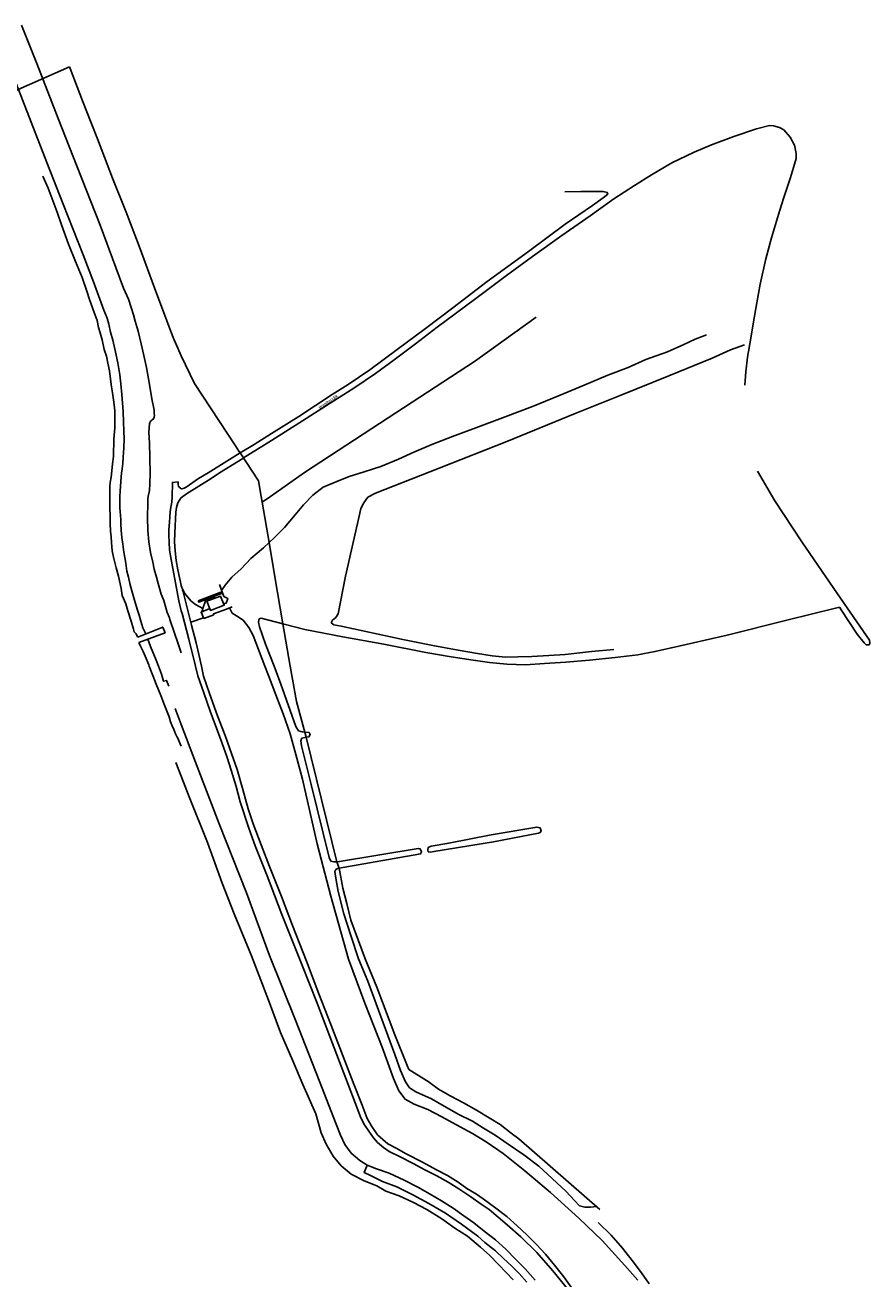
# Model space of a CAD drawing. Extents: x 158343 to 162498, y 431347 to 434500.
# Tile 247 of 248: x 159921 to 160348, y 433690 to 434324. Entities that reach past the tile are written whole.
import ezdxf

# ---------------------------------------------------------------- set-up
doc = ezdxf.new("R2010")
doc.units = 0
doc.header["$LTSCALE"] = 10
doc.header["$MEASUREMENT"] = 0
for name, color, linetype in [('33_trappen en balustraden', 252, 'CONTINUOUS'), ('44_plafonds', 8, 'CONTINUOUS'), ('47_binneninrichting', 8, 'CONTINUOUS'), ('G02', 8, 'CONTINUOUS'), ('G04', 8, 'CONTINUOUS'), ('STRNM', 7, 'CONTINUOUS')]:
    doc.layers.add(name, color=color, linetype=linetype)
doc.styles.add('Style-STANDARD', font='arial.ttf')

msp = doc.modelspace()

# ---------------------------------------------------------------- linework, layer by layer
at = {"layer": '33_trappen en balustraden', "flags": 128}
for points in [[(159929.97, 434247.9), (159932.64, 434241.78), (159937.14, 434229.66), (159939.42, 434223.15), (159943.02, 434213.46), (159946.47, 434204.61), (159949.83, 434196.6), (159952.2, 434189.73), (159953.55, 434185.44), (159955.95, 434178.96), (159957.42, 434174.79), (159958.2, 434171.22), (159958.95, 434168.61), (159960.03, 434165.1), (159961.02, 434160.18), (159962.22, 434156.85), (159962.88, 434153.22), (159963.75, 434149.44), (159964.17, 434145.21), (159964.65, 434141.28), (159965.25, 434138.31), (159965.64, 434134.65), (159966.03, 434132.19), (159966.36, 434129.25), (159966.36, 434125.26), (159966.33, 434120.58), (159966.09, 434116.89), (159965.94, 434114.7), (159965.88, 434112.06), (159965.79, 434109.33), (159965.64, 434106), (159965.28, 434102.4), (159964.83, 434098.77), (159964.53, 434095.71), (159964.05, 434092.92), (159963.93, 434090.97), (159963.87, 434088.72), (159963.84, 434085.75), (159963.84, 434083.11), (159963.87, 434079.75), (159964.02, 434076.18), (159964.08, 434072.25), (159964.26, 434068.35), (159964.47, 434065.41), (159964.62, 434062.59), (159965.04, 434058.3), (159965.76, 434055.18), (159967.05, 434049.81), (159968.19, 434045.58), (159969.57, 434039.37)], [(160044.4, 434062.57), (160046.93, 434065.03), (160052.27, 434070.26), (160057.6, 434076.5), (160061.87, 434081.67), (160066.54, 434086.46), (160071.85, 434090.49), (160078.73, 434093.47), (160084.86, 434095.93), (160092.55, 434098.31), (160100.93, 434101.05), (160109.9, 434104.66), (160117.62, 434108.19), (160126.79, 434112.1), (160137.19, 434116.22), (160149.01, 434120.61), (160163.87, 434126.07), (160177.63, 434131.44), (160191.64, 434137.09), (160203.9, 434142.09), (160215.81, 434147.23), (160226.06, 434151), (160234.95, 434155.08), (160245.97, 434159.03), (160254.24, 434162.78), (160259.97, 434165.48), (160265.78, 434167.64)], [(160284.86, 434162.51), (160277.86, 434160.08), (160268.64, 434155.85), (160246.61, 434146.86), (160222.11, 434136.91), (160199.25, 434127.74), (160164.71, 434113.65), (160130.46, 434100.24), (160098.2, 434087.56), (160094.35, 434085.51), (160092.28, 434082.7), (160090.86, 434079.8), (160090.01, 434075.88), (160083.07, 434045.54), (160079.36, 434026.57), (160078.26, 434024.7), (160076.55, 434023.28), (160075.87, 434021.99), (160077.23, 434021.01), (160080.88, 434020.33), (160112.14, 434013.6), (160127.29, 434010.44), (160140.1, 434008.08), (160149.84, 434006.46), (160157.33, 434005.33), (160164.1, 434004.69), (160170.24, 434004.7), (160177.33, 434004.87), (160185.86, 434005.48), (160194.23, 434006.02), (160207.54, 434007.55), (160218.85, 434008.47)], [(160291.53, 434098.7), (160300.27, 434083.6), (160313.9, 434062.91), (160331.99, 434036.69), (160348.09, 434013.2), (160348.38, 434011.7), (160347.99, 434010.91), (160346.54, 434010.85), (160345.42, 434011.81), (160341.91, 434016.25), (160333.88, 434028.62), (160333.21, 434029.66), (160332.36, 434029.7), (160330.98, 434029.46), (160306.26, 434023.29), (160276.11, 434015.7), (160247.96, 434009.34), (160239.61, 434007.42), (160230.92, 434005.78), (160219.53, 434004.5), (160206.49, 434003.07), (160194.61, 434002.01), (160183.82, 434001.42), (160174.18, 434000.74), (160164.73, 434001.02), (160155.89, 434001.88), (160147.66, 434003.12), (160136.54, 434004.73), (160123.73, 434006.91), (160102.45, 434011.19), (160081.77, 434014.95), (160062.43, 434018.55)], [(160020.38, 434038.35), (160022.19, 434041), (160025.65, 434045.03), (160030.35, 434049.35), (160035.24, 434054.43), (160041.59, 434059.85), (160044.4, 434062.57)], [(159969.57, 434039.37), (159970.14, 434035.77), (159971.88, 434031.66), (159972.99, 434028.12), (159974.64, 434022.75), (159975.81, 434018.73), (159976.14, 434017.41), (159977.19, 434016.39), (159977.7, 434015.16), (159978.06, 434014.71)], [(160036.39, 434015.55), (160034.2, 434019.61), (160031.25, 434023.4), (160028.01, 434025.44), (160025.79, 434026.91), (160024.4, 434029.52)], [(160046.94, 434000), (160042.58, 434011.15), (160039.54, 434020.03), (160039.03, 434022.38), (160039.46, 434024.04), (160040.38, 434024.25), (160051.43, 434021.4)], [(160051.43, 434021.4), (160062.43, 434018.55)], [(159978.54, 434011.95), (159979.53, 434009.79), (159980.73, 434007.54), (159981.78, 434005.08), (159983.55, 434000.7), (159983.83, 434000)], [(160042.3, 434000), (160036.39, 434015.55)], [(159983.83, 434000), (159985.65, 433995.42), (159987.36, 433990.92), (159989.73, 433985.25), (159991.5, 433980.27), (159993.81, 433974.51), (159994.62, 433971.87), (159995.46, 433969.95), (159996.3, 433968.03), (159997.08, 433965.87), (159998.13, 433963.86)], [(160068.71, 433910.16), (160061.36, 433942.89), (160057.98, 433955.42), (160055.14, 433965.84), (160051.6, 433975.99), (160047.86, 433985.61), (160044.1, 433995.28), (160042.3, 434000)], [(160046.94, 434000), (160050.44, 433991.03), (160057.95, 433969.51), (160059.35, 433967.37), (160061.14, 433966.84), (160062.51, 433966.72)], [(159996.93, 433978.62), (160000, 433970.54)], [(160000, 433970.54), (160007.24, 433951.44), (160019.16, 433920.28), (160032.92, 433885.53), (160044.57, 433853.74), (160057.86, 433821.14), (160069.72, 433790.62)], [(160062.51, 433966.72), (160064.68, 433966.51), (160065.27, 433965.52), (160064.61, 433964.36), (160063.23, 433964.12)], [(159998.07, 433963.97), (160000, 433959.61)], [(160074.89, 433903.28), (160065.65, 433940.29), (160060.86, 433959.8), (160060.52, 433962.37), (160061.06, 433963.63), (160062.58, 433964), (160063.23, 433964.12)], [(159997.27, 433951.31), (160000, 433944.36)], [(160000, 433944.36), (160004.07, 433933.99)], [(160070.85, 433764.13), (160068.01, 433773.71), (160061.48, 433788.53), (160056.4, 433800.54), (160050.12, 433814.87), (160044.2, 433831.23), (160035.48, 433853.59), (160026.68, 433874.82), (160020.66, 433890.35), (160013.24, 433910.95), (160004.07, 433933.99)], [(160156.77, 433914.86), (160179.88, 433918.65), (160181.64, 433918.25), (160182.03, 433916.88), (160181.52, 433915.89), (160180.72, 433915.58), (160157.9, 433911.32), (160127.79, 433906.28), (160126.02, 433906.03), (160124.91, 433906.25), (160124.68, 433907.12), (160124.91, 433908.43), (160126.45, 433909.12), (160135.38, 433910.59), (160156.77, 433914.86)], [(160154.25, 433759.52), (160147.33, 433763.76), (160138.95, 433768.26), (160131.85, 433772.23), (160124.69, 433775.87), (160117.76, 433778.61), (160113.22, 433781.05), (160110.03, 433785.32), (160107.44, 433791.5), (160101.57, 433807.36), (160092.83, 433829.67), (160084.54, 433851.86), (160075.65, 433883.84), (160068.71, 433910.16)], [(160074.89, 433903.28), (160075.61, 433901.53), (160077.1, 433901.13)], [(160078.7, 433901.19), (160080.1, 433901.24), (160119.86, 433907.91), (160120.93, 433907.67), (160121.56, 433906.13), (160121.09, 433905.14), (160120.12, 433905.01), (160079.86, 433897.88)], [(160077.1, 433901.13), (160078.7, 433901.19)], [(160079.86, 433897.88), (160079.27, 433897.77), (160078.2, 433897.21), (160077.61, 433896.27), (160077.99, 433893.92), (160079.45, 433886.05), (160082.26, 433874.86), (160085.73, 433863.88), (160089.67, 433852.03), (160094.41, 433840.84), (160101.01, 433822.84), (160108.03, 433803.69)], [(160108.03, 433803.69), (160110.85, 433795.55), (160113.4, 433789.88), (160115.52, 433786.82), (160118.73, 433784.81), (160126.55, 433781.35), (160132.99, 433777.51), (160140.36, 433773.44), (160147.29, 433770), (160152.88, 433766.52), (160158.84, 433762.91)], [(160069.72, 433790.62), (160078.3, 433768.51), (160080.56, 433762.93)], [(160070.85, 433764.13), (160073.37, 433758.44), (160076.76, 433752.32), (160080.9, 433747.43), (160085.98, 433743.24), (160092.49, 433739.85), (160098.98, 433737.29), (160103.44, 433734.59), (160110.15, 433732.16), (160117.44, 433728.95), (160124.2, 433725.32), (160131.77, 433720.56), (160138.44, 433715.92), (160144.81, 433711.78), (160151.3, 433706.36)], [(160080.56, 433762.93), (160082.79, 433758.21), (160085.92, 433753.86), (160090.39, 433750.09), (160093.97, 433747.74), (160098.84, 433745.84), (160105.18, 433743.65), (160112.7, 433740.19), (160119.72, 433736.67), (160125.86, 433733.16), (160131.72, 433729.78), (160137.51, 433725.93), (160143.02, 433722.2), (160147.94, 433718.6), (160153.23, 433714.38)], [(160230.92, 433689.53), (160224.37, 433697.09), (160213, 433709.71), (160201.17, 433721.01), (160186.76, 433734), (160173.88, 433744.93), (160162.82, 433753.58), (160154.25, 433759.52)], [(160158.84, 433762.91), (160165.42, 433758.45), (160173.33, 433752.96), (160180.89, 433747.16), (160187.68, 433740.93), (160194.76, 433734.4), (160198.88, 433729.85), (160201.52, 433727.19), (160204.1, 433726.53), (160207.07, 433726.55), (160210.1, 433726.82)], [(160153.23, 433714.38), (160159, 433709.92), (160164.21, 433705.27), (160169.22, 433700.05), (160173.96, 433695.36), (160179.1, 433689.68)], [(160210.95, 433718.73), (160217.49, 433712.35), (160223.22, 433705.77), (160228.1, 433699.5), (160232.89, 433693.28), (160236.77, 433687.76)], [(160151.3, 433706.36), (160156.02, 433702.15), (160160.48, 433697.48), (160164.3, 433693.41), (160167.96, 433689.74)]]:
    msp.add_lwpolyline(points, dxfattribs=at)
at = {"layer": '44_plafonds', "flags": 128}
for points in [[(160008.54, 434033.15), (160020.07, 434037.49), (160020.33, 434036.78), (160008.81, 434032.43), (160008.54, 434033.15)], [(160021.44, 434031.55), (160022.66, 434031.91), (160023.58, 434034.25), (160021.46, 434035.35), (160019.31, 434041.34)], [(160025.67, 434030.04), (160022.85, 434028.88), (160016.22, 434026.48), (160016.43, 434026.09), (160011.46, 434024.19), (160010.04, 434027.35), (160014.37, 434029.19)], [(160010.94, 434029.17), (160012.47, 434033.65), (160016.93, 434035.04)], [(160012.98, 434032.86), (160014.72, 434028.29), (160021.7, 434030.94), (160019.78, 434035.43), (160012.98, 434032.86)], [(160014.37, 434029.19), (160014.72, 434028.29), (160021.7, 434030.94), (160021.44, 434031.55)], [(160010.37, 434027.49), (160010.94, 434029.17)], [(159978.03, 434014.79), (159990.6, 434019.81), (159991.77, 434016.93), (159978.54, 434011.96)]]:
    msp.add_lwpolyline(points, dxfattribs=at)
at = {"layer": '47_binneninrichting', "flags": 128}
for points in [[(159919.11, 434324.22), (159926.94, 434304.81), (159937.74, 434277.03), (159947.31, 434252.49), (159958.89, 434223.09), (159966.81, 434201.61), (159970.83, 434191.23), (159973.29, 434185.65), (159974.61, 434181.42), (159975.75, 434177.79), (159976.68, 434174.49), (159978.12, 434169.51), (159979.74, 434163.12), (159981.12, 434157.15), (159982.47, 434151.03), (159983.91, 434142.42), (159985.05, 434135.19), (159986.28, 434129.43), (159986.34, 434127.69), (159986.37, 434126.73), (159986.25, 434125.95), (159985.92, 434125.08), (159985.35, 434124.63), (159984.87, 434124.3), (159984.36, 434123.94), (159983.85, 434122.62), (159983.7, 434120.82), (159983.64, 434118.27), (159983.85, 434112.99), (159984.18, 434097.57), (159984.15, 434092.29), (159983.91, 434088.87), (159983.46, 434086.74), (159983.13, 434084.79), (159983.04, 434082.6), (159982.98, 434075.28), (159983.16, 434068.71), (159983.67, 434062.92), (159984.39, 434057.46), (159985.59, 434052.6), (159986.34, 434049.15), (159987.39, 434044.98), (159988.29, 434041.92), (159989.79, 434036.46)], [(159915.27, 434297.7), (159924.12, 434275.11), (159932.04, 434254.68), (159940.26, 434233.71), (159945.3, 434220.81), (159950.4, 434207.97), (159955.53, 434194.44), (159960.84, 434180.07), (159962.55, 434175.96), (159963.33, 434172.99), (159964.17, 434168.97), (159965.31, 434164.86), (159966.51, 434159.67), (159967.83, 434153.4), (159968.91, 434147.34), (159969.48, 434142.81), (159969.93, 434137.38), (159970.62, 434128.8), (159970.83, 434123.64), (159970.98, 434118.9), (159971.07, 434115), (159971.01, 434110.47), (159970.68, 434105.7), (159970.41, 434102.49), (159970.14, 434099.79), (159969.75, 434097.69), (159969.57, 434095.77), (159969.36, 434093.34), (159969.18, 434091.12), (159969.09, 434088.48), (159968.88, 434085.93), (159968.85, 434082.36), (159968.85, 434080.23), (159969.03, 434078.13), (159969.21, 434076.42), (159969.39, 434074.02), (159969.42, 434072.04), (159969.6, 434068.89)], [(160285.14, 434142.09), (160285.65, 434148.88), (160286.48, 434156.34), (160288.08, 434165.96), (160289.45, 434174.22), (160291.15, 434183.86), (160292.8, 434193.28), (160295.79, 434206.1), (160298.53, 434216.71), (160302.13, 434228.36), (160304.73, 434236.61), (160308.12, 434247.11), (160310.14, 434253.88), (160310.98, 434256.84), (160311.05, 434259.27), (160310.14, 434263.52), (160308.1, 434267.6), (160304.82, 434271.17), (160302.55, 434272.49), (160299.66, 434273.26), (160297.55, 434273.43), (160291.03, 434271.84), (160279.51, 434267.93), (160268.31, 434263.69), (160259.42, 434259.99), (160248.11, 434254.63), (160237.92, 434248.53), (160229.29, 434243.13), (160218.88, 434236.4), (160206.87, 434227.82), (160192.49, 434217.84), (160177.62, 434207.26), (160164.57, 434197.64), (160148.97, 434185.91), (160129.51, 434171.39), (160118.52, 434163), (160107.73, 434154.99), (160098.27, 434148.05), (160087.74, 434140.97), (160075.35, 434133.11), (160061.26, 434124.13), (160045.58, 434114.18), (160031.43, 434105.34)], [(160194.03, 434239.98), (160202.07, 434240.01), (160209.19, 434240.13), (160213.5, 434240.06), (160215.53, 434239.61), (160215.87, 434238.77), (160213.44, 434236.83), (160207.98, 434233.05), (160194.15, 434223.49), (160175.59, 434209.77), (160154.77, 434194.51), (160137.43, 434181.3), (160123.63, 434170.86), (160109.17, 434160.12), (160095.42, 434149.84), (160084.39, 434142.53), (160076.37, 434137.36), (160059.45, 434126.34), (160045.61, 434117.71)], [(160029.75, 434107.9), (160036.81, 434112.16), (160045.61, 434117.71)], [(160008.79, 434094.89), (160013.6, 434097.76), (160024.33, 434104.62), (160029.75, 434107.9)], [(160015.09, 434095.02), (160019.28, 434097.84), (160031.06, 434105.11), (160031.43, 434105.34)], [(160008.79, 434094.89), (160002.39, 434090.5)], [(160015.09, 434095.02), (160002.62, 434087.14)], [(159998.45, 434091.77), (159998.37, 434093.24), (159995.48, 434092.99), (159995.44, 434085.51)], [(159998.91, 434090.53), (159998.58, 434091.11), (159998.45, 434091.77)], [(160000, 434089.79), (159999.53, 434089.99), (159998.91, 434090.53)], [(160000.31, 434089.72), (160000.15, 434089.75), (160000, 434089.79)], [(160002.62, 434087.14), (160000.03, 434085.3), (160000, 434085.28)], [(160002.39, 434090.5), (160001.39, 434090), (160000.31, 434089.72)], [(159995.44, 434085.51), (159995.15, 434082.98), (159994.7, 434080.47)], [(159998.29, 434082.65), (159997.54, 434080.3), (159997.26, 434077.85)], [(160000, 434085.28), (159999.02, 434084.04), (159998.29, 434082.65)], [(159998.7, 434033.14), (159994.47, 434055.9), (159994.05, 434058.87), (159993.84, 434062.8), (159993.75, 434066.1), (159993.78, 434069.04), (159993.96, 434072.79), (159994.23, 434075.52), (159994.34, 434078.16)], [(159994.7, 434080.47), (159994.34, 434078.16)], [(159997.26, 434077.85), (159996.66, 434067.4)], [(159969.6, 434068.89), (159969.93, 434065.2), (159970.41, 434061.78), (159970.86, 434057.73), (159971.43, 434055.06), (159971.88, 434052.06), (159972.54, 434048.16), (159973.23, 434045.01), (159974.04, 434041.92), (159974.91, 434038.17), (159975.63, 434035.83), (159976.32, 434033.37), (159977.19, 434030.58), (159977.88, 434028.39), (159978.66, 434025.84), (159979.59, 434022.84), (159980.61, 434019.39), (159981.51, 434017.41), (159982.02, 434016.39)], [(159996.66, 434067.4), (159996.52, 434062.9), (159996.84, 434058.41)], [(159996.84, 434058.41), (159997.49, 434053.56), (159998.3, 434048.74)], [(159998.3, 434048.74), (159999.95, 434041.04)], [(159989.79, 434036.46), (159991.14, 434033.34), (159992.85, 434027.19), (159993.99, 434024.52), (159994.23, 434023.62), (159996.33, 434017.2), (159998.4, 434011.32), (160000, 434006.72)], [(159999.95, 434041.04), (159999.98, 434040.87), (160000, 434040.8)], [(160000, 434040.8), (160000.01, 434040.75), (160000.02, 434040.69)], [(160000.02, 434040.69), (160000.72, 434038.63), (160001.77, 434036.73), (160003.16, 434035.05)], [(160000.69, 434038.69), (160000.89, 434037.66), (160005.17, 434020.83), (160007.52, 434011.79)], [(159998.7, 434033.14), (160000, 434028.12)], [(160003.16, 434035.05), (160005.01, 434032.95), (160007.18, 434031.17)], [(160007.18, 434031.17), (160010.94, 434029.17)], [(160000, 434028.12), (160000.38, 434026.65), (160003.76, 434013.69), (160007.21, 434000)], [(160011.32, 434024.5), (160004.79, 434022.32)], [(159983.16, 434013.69), (159984.48, 434009.97), (159987.24, 434003.04), (159988.41, 434000)], [(160010.15, 434000), (160007.52, 434011.79)], [(159988.41, 434000), (159989.94, 433996.02), (159991.05, 433992.45), (159992.58, 433992.87), (159993.71, 433989.88)], [(160099.25, 433759.29), (160097.24, 433761.57), (160094.86, 433764.92), (160092.64, 433768.1), (160090.89, 433771.76), (160088.03, 433779.31), (160075.21, 433812.8), (160068.67, 433829.72), (160061, 433849.14), (160050.94, 433874.57), (160043.44, 433893.99), (160037.42, 433909.14), (160034.1, 433918.22), (160029.73, 433931.54), (160027.73, 433939.29), (160025.19, 433947.47), (160023.17, 433953.86), (160020.52, 433961.47), (160017.84, 433968.77), (160014.69, 433977.28), (160011.39, 433986.55), (160008.34, 433995.11), (160007.21, 434000)], [(160024.46, 433958.84), (160022.2, 433965), (160018.33, 433974.99), (160014.2, 433986.16), (160011.28, 433994.95), (160010.15, 434000)], [(160101.93, 433760.78), (160099.32, 433763.15), (160096.36, 433767.22), (160094.1, 433771.38), (160091.48, 433778.01), (160086.94, 433789.62), (160082.82, 433800.42), (160075.68, 433818.89), (160069.61, 433834.42), (160063.3, 433850.93), (160056.32, 433868.9), (160050.62, 433883.53), (160044.63, 433898.74), (160040.35, 433909.71), (160036.37, 433920.36), (160033.79, 433927.97), (160031.1, 433937.78), (160028.26, 433947.81), (160024.46, 433958.84)], [(160151.77, 433728.02), (160146.46, 433731.72), (160140.36, 433735.78), (160135.02, 433739.15), (160129.22, 433742.42), (160123.15, 433745.44), (160117.34, 433748.63), (160110.71, 433751.92), (160105.23, 433754.69), (160102.3, 433756.64), (160099.25, 433759.29)], [(160101.93, 433760.78), (160104.51, 433758.48), (160108.64, 433756.27), (160113.75, 433753.43), (160122.07, 433749.23), (160129.11, 433745.42), (160134.71, 433742.44), (160140, 433739.2), (160144.53, 433736.03), (160149.27, 433733.03), (160152.75, 433730.76)], [(160149.96, 433711.77), (160141.76, 433717.84), (160133.59, 433723.47), (160125.16, 433728.32), (160117.08, 433732.73), (160109.05, 433736.74), (160101.8, 433739.51), (160095.76, 433742.5), (160092.56, 433743.96), (160093.97, 433747.74)], [(160151.77, 433728.02), (160155.8, 433725.27), (160164.83, 433717.66), (160171.74, 433711.58), (160179.87, 433703.64), (160187.95, 433694.36), (160195.37, 433685.15), (160202.17, 433675.77), (160206.86, 433668.92), (160214.4, 433658.16), (160220.98, 433648.83), (160225.46, 433643.58), (160230.18, 433639.36), (160236.42, 433635.59), (160242.77, 433632.96), (160248.77, 433630.47), (160254.62, 433629.14), (160258.62, 433629.03)], [(160152.75, 433730.76), (160158.4, 433726.59), (160164.67, 433721.86), (160169.96, 433717.14), (160174.87, 433712.54), (160179.73, 433707.62), (160184.27, 433702.75), (160188.73, 433697.11), (160193.59, 433691.26), (160198.5, 433684.31), (160203.06, 433678.12), (160207.64, 433672.14), (160211.88, 433665.87), (160216.63, 433659.65), (160221.26, 433652.55), (160226.17, 433646.71), (160230.01, 433642.36), (160235.38, 433639.27), (160240.4, 433637.15), (160246.03, 433634.73), (160251.68, 433633.03), (160257.98, 433631.56), (160258.39, 433631.55)], [(160149.96, 433711.77), (160153.61, 433708.69), (160158.98, 433704.39), (160163.04, 433700.57), (160167.16, 433696.66), (160170.85, 433692.94), (160174.84, 433688.55)]]:
    msp.add_lwpolyline(points, dxfattribs=at)
at = {"layer": 'G02', "flags": 128}
for points in [[(159691.63, 434199.24), (159839.12, 434257.09), (159943.48, 434303.14)], [(160179.59, 434176.48), (160148.33, 434154.1), (160104.59, 434125.55), (160062.39, 434098.04), (160045.2, 434085.84), (160040.89, 434083.01)]]:
    msp.add_lwpolyline(points, dxfattribs=at)
at = {"layer": 'G04', "flags": 128}
for points in [[(159943.48, 434303.14), (159943.77, 434302.32), (159950.04, 434285.91), (159954.36, 434274.72), (159957.66, 434266.77), (159965.16, 434246.85), (159972.12, 434229.57), (159978.63, 434212.5), (159986.49, 434191.32), (159993.75, 434172), (159995.93, 434166.17)], [(159995.93, 434166.17), (160000, 434157.04)], [(160027.36, 434111.53), (160006.64, 434143.06), (160000, 434157.04)], [(160029.14, 434108.83), (160027.36, 434111.53)], [(160029.75, 434107.9), (160029.14, 434108.83)], [(160040.41, 434085.79), (160039.05, 434093.74), (160029.75, 434107.9)], [(160040.89, 434083.01), (160040.41, 434085.79)], [(160044.4, 434062.57), (160040.89, 434083.01)], [(160051.43, 434021.4), (160047.33, 434045.16), (160044.4, 434062.57)], [(160055.13, 434000), (160051.43, 434021.4)], [(160063.23, 433964.12), (160058.21, 433982.18), (160055.13, 434000)], [(160078.7, 433901.19), (160063.23, 433964.12)], [(160079.35, 433899.22), (160078.7, 433901.19)], [(160079.86, 433897.88), (160079.35, 433899.22)], [(160115.08, 433796.12), (160114.29, 433798.13), (160108.1, 433813.61), (160099.01, 433837.67), (160093.01, 433852.12), (160085.8, 433871.7), (160083.77, 433880.04), (160081.73, 433887.86), (160079.86, 433897.88)], [(160125.37, 433789.68), (160115.08, 433796.12)], [(160170.8, 433761.1), (160166.94, 433763.92), (160161.32, 433768.26), (160155.84, 433771.64), (160149.35, 433775.64), (160142.78, 433779.31), (160135.97, 433782.76), (160130.19, 433786.14), (160125.51, 433789.56), (160125.37, 433789.68)], [(160211.74, 433725.39), (160170.8, 433761.1)]]:
    msp.add_lwpolyline(points, dxfattribs=at)

# ---------------------------------------------------------------- texts
at = {"layer": 'STRNM', "style": 'Style-STANDARD'}
msp.add_text('Waalbandijk', height=1.5, rotation=33.57881, dxfattribs=at).set_placement((160070, 434130.02))

doc.saveas('drawing.dxf')
